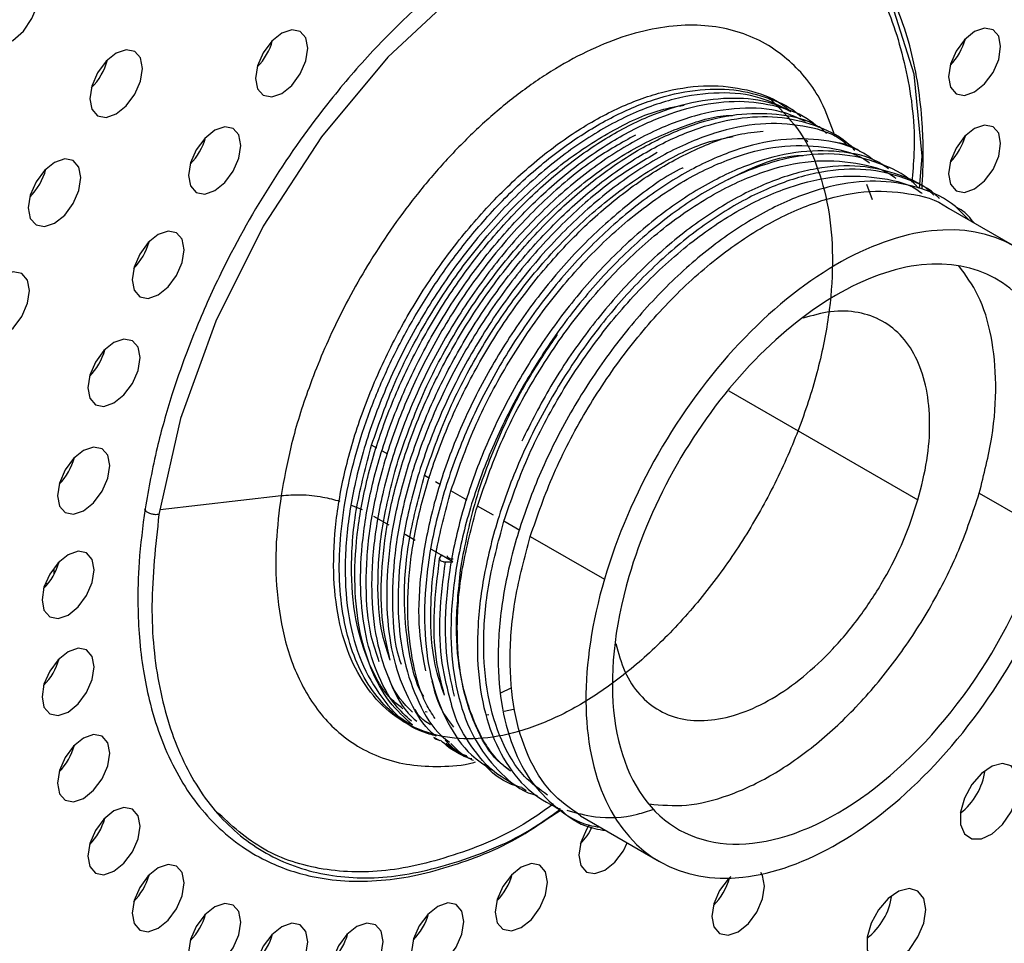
# Paper-space layout '_Isométrica' of a CAD drawing. Header units: inches. Extents: x -1.9 to 6.5, y -6.7 to 4.2.
# Tile 4 of 8: x 1.3 to 3.3, y -2.5 to -0.5. Entities that reach past the tile are written whole.
import ezdxf

# ---------------------------------------------------------------- set-up
doc = ezdxf.new("R2010")
doc.units = ezdxf.units.IN
doc.header["$MEASUREMENT"] = 0

psp = doc.layouts.new('_Isométrica')

# ---------------------------------------------------------------- linework, layer by layer
at = {"color": 7, "linetype": 'Continuous', "lineweight": 25}
for p, q in [((2.9311, -0.7885), (2.9272, -0.7854)), ((3.0674, -0.9107), (3.0559, -0.8783)), ((3.367, -1.0092), (3.2284, -0.9292)), ((2.7648, -1.3129), (3.1634, -1.543)), ((2.0236, -1.4337), (2.0127, -1.4274)), ((2.0466, -1.4469), (2.0357, -1.4406)), ((2.1349, -1.4979), (2.1241, -1.4916)), ((2.1579, -1.5112), (2.147, -1.5049)), ((1.5672, -1.5634), (1.822, -1.5338)), ((2.2136, -1.5433), (2.1798, -1.5238)), ((3.2924, -1.529), (3.4316, -1.6093)), ((1.9698, -1.5541), (1.993, -1.5635)), ((2.2693, -1.5755), (2.2354, -1.5559)), ((2.0168, -1.577), (2.0488, -1.5954)), ((2.325, -1.6076), (2.2911, -1.5881)), ((2.083, -1.6152), (2.1044, -1.6276)), ((2.3468, -1.6202), (2.5029, -1.7103)), ((2.1601, -1.6597), (2.1388, -1.6474)), ((2.156, -1.6665), (2.1602, -1.6594)), ((2.1838, -1.6736), (2.1602, -1.6594)), ((2.1681, -1.6737), (2.1838, -1.6736)), ((1.3437, -1.6873), (1.3437, -1.6993)), ((1.326, -1.7175), (1.3305, -1.7201)), ((2.3057, -1.9397), (2.2839, -1.9501)), ((2.1255, -1.989), (2.1297, -1.9896)), ((2.3115, -1.9842), (2.2917, -1.9886)), ((2.2597, -1.9956), (2.2552, -1.9966)), ((2.1569, -2.0508), (2.1437, -2.0438)), ((2.1683, -2.0566), (2.1727, -2.0584)), ((2.3291, -2.149), (2.3384, -2.1552)), ((2.3804, -2.2165), (2.4117, -2.196)), ((2.4526, -2.2088), (2.619, -2.3049))]:
    psp.add_line(p, q, dxfattribs=at)
at = {"color": 7, "linetype": 'Continuous', "lineweight": 25, "flags": 128}
for points in [[(3.1667, -0.8868), (3.1719, -0.8192), (3.1555, -0.6461), (3.1086, -0.4978), (3.0329, -0.38), (2.9314, -0.2973), (2.808, -0.2528), (2.6674, -0.2482), (2.5151, -0.2838), (2.3568, -0.3581), (2.1987, -0.4684), (2.0468, -0.6102), (1.907, -0.7783), (1.7846, -0.9661), (1.6844, -1.1665), (1.6102, -1.3717), (1.5648, -1.5738), (1.5648, -1.5738)], [(1.3137, -0.4713), (1.3095, -0.4478), (1.2974, -0.4324), (1.2792, -0.427), (1.2573, -0.4325), (1.2345, -0.448), (1.2141, -0.4716), (1.1987, -0.4999), (1.1905, -0.5293), (1.1905, -0.5556), (1.1987, -0.5755), (1.2141, -0.5861), (1.2345, -0.586), (1.2573, -0.5753), (1.2792, -0.5554), (1.2974, -0.529), (1.3095, -0.4997), (1.3137, -0.4713)], [(1.8784, -0.5916), (1.8742, -0.5697), (1.8623, -0.556), (1.8445, -0.5525), (1.8234, -0.5598), (1.8024, -0.5768), (1.7845, -0.6009), (1.7726, -0.6284), (1.7684, -0.6551), (1.7726, -0.677), (1.7845, -0.6907), (1.8024, -0.6942), (1.8234, -0.6869), (1.8445, -0.6699), (1.8623, -0.6458), (1.8742, -0.6183), (1.8784, -0.5916)], [(3.3375, -0.5882), (3.3333, -0.5664), (3.3214, -0.5526), (3.3035, -0.5492), (3.2825, -0.5565), (3.2614, -0.5735), (3.2436, -0.5975), (3.2317, -0.625), (3.2275, -0.6518), (3.2317, -0.6737), (3.2436, -0.6874), (3.2614, -0.6908), (3.2825, -0.6835), (3.3035, -0.6665), (3.3214, -0.6425), (3.3333, -0.615), (3.3375, -0.5882)], [(1.5302, -0.634), (1.5259, -0.6119), (1.5139, -0.5981), (1.4959, -0.5946), (1.4747, -0.6019), (1.4535, -0.6191), (1.4355, -0.6433), (1.4235, -0.6711), (1.4192, -0.698), (1.4235, -0.7201), (1.4355, -0.7339), (1.4535, -0.7374), (1.4747, -0.73), (1.4959, -0.7129), (1.5139, -0.6886), (1.5259, -0.6609), (1.5302, -0.634)], [(1.7373, -0.7962), (1.7331, -0.7743), (1.7212, -0.7605), (1.7033, -0.7571), (1.6823, -0.7644), (1.6612, -0.7814), (1.6434, -0.8055), (1.6314, -0.833), (1.6272, -0.8597), (1.6314, -0.8816), (1.6434, -0.8953), (1.6612, -0.8988), (1.6823, -0.8914), (1.7033, -0.8745), (1.7212, -0.8504), (1.7331, -0.8229), (1.7373, -0.7962)], [(3.3375, -0.7925), (3.3333, -0.7706), (3.3214, -0.7569), (3.3035, -0.7534), (3.2825, -0.7607), (3.2614, -0.7777), (3.2436, -0.8018), (3.2317, -0.8293), (3.2275, -0.856), (3.2317, -0.8779), (3.2436, -0.8916), (3.2614, -0.8951), (3.2825, -0.8878), (3.3035, -0.8708), (3.3214, -0.8467), (3.3333, -0.8192), (3.3375, -0.7925)], [(1.4006, -0.864), (1.3964, -0.8419), (1.3844, -0.828), (1.3664, -0.8246), (1.3451, -0.8319), (1.3239, -0.8491), (1.3059, -0.8733), (1.2939, -0.9011), (1.2897, -0.928), (1.2939, -0.9501), (1.3059, -0.9639), (1.3239, -0.9674), (1.3451, -0.96), (1.3664, -0.9429), (1.3844, -0.9186), (1.3964, -0.8909), (1.4006, -0.864)], [(1.6181, -1.0159), (1.6139, -0.994), (1.602, -0.9803), (1.5841, -0.9768), (1.5631, -0.9841), (1.542, -1.0011), (1.5242, -1.0252), (1.5123, -1.0527), (1.5081, -1.0794), (1.5123, -1.1013), (1.5242, -1.115), (1.542, -1.1185), (1.5631, -1.1112), (1.5841, -1.0942), (1.602, -1.0701), (1.6139, -1.0426), (1.6181, -1.0159)], [(1.292, -1.102), (1.2878, -1.0799), (1.2757, -1.0661), (1.2577, -1.0626), (1.2365, -1.07), (1.2153, -1.0871), (1.1973, -1.1114), (1.1853, -1.1391), (1.181, -1.166), (1.1853, -1.1881), (1.1973, -1.2019), (1.2153, -1.2054), (1.2365, -1.1981), (1.2577, -1.1809), (1.2757, -1.1567), (1.2878, -1.1289), (1.292, -1.102)], [(1.525, -1.2433), (1.5208, -1.2214), (1.5089, -1.2077), (1.491, -1.2043), (1.47, -1.2116), (1.4489, -1.2286), (1.4311, -1.2526), (1.4192, -1.2801), (1.415, -1.3068), (1.4192, -1.3287), (1.4311, -1.3425), (1.4489, -1.3459), (1.47, -1.3386), (1.491, -1.3216), (1.5089, -1.2976), (1.5208, -1.2701), (1.525, -1.2433)], [(1.4611, -1.4707), (1.4569, -1.4488), (1.445, -1.4351), (1.4271, -1.4316), (1.4061, -1.4389), (1.385, -1.4559), (1.3672, -1.48), (1.3553, -1.5075), (1.3511, -1.5342), (1.3553, -1.5561), (1.3672, -1.5698), (1.385, -1.5733), (1.4061, -1.566), (1.4271, -1.549), (1.445, -1.5249), (1.4569, -1.4974), (1.4611, -1.4707)], [(1.4286, -1.6902), (1.4244, -1.6683), (1.4125, -1.6546), (1.3946, -1.6512), (1.3736, -1.6585), (1.3525, -1.6755), (1.3347, -1.6995), (1.3227, -1.727), (1.3186, -1.7538), (1.3227, -1.7756), (1.3347, -1.7894), (1.3525, -1.7928), (1.3736, -1.7855), (1.3946, -1.7685), (1.4125, -1.7445), (1.4244, -1.717), (1.4286, -1.6902)], [(1.4286, -1.8945), (1.4244, -1.8726), (1.4125, -1.8589), (1.3946, -1.8554), (1.3736, -1.8627), (1.3525, -1.8797), (1.3347, -1.9038), (1.3227, -1.9313), (1.3186, -1.958), (1.3227, -1.9799), (1.3347, -1.9936), (1.3525, -1.9971), (1.3736, -1.9898), (1.3946, -1.9728), (1.4125, -1.9487), (1.4244, -1.9212), (1.4286, -1.8945)], [(1.4611, -2.0765), (1.4569, -2.0546), (1.445, -2.0409), (1.4271, -2.0374), (1.4061, -2.0448), (1.385, -2.0617), (1.3672, -2.0858), (1.3553, -2.1133), (1.3511, -2.14), (1.3553, -2.1619), (1.3672, -2.1757), (1.385, -2.1791), (1.4061, -2.1718), (1.4271, -2.1548), (1.445, -2.1307), (1.4569, -2.1033), (1.4611, -2.0765)], [(3.3761, -2.1425), (3.3719, -2.119), (3.3599, -2.1035), (3.3416, -2.0982), (3.3197, -2.1036), (3.2969, -2.1192), (3.2765, -2.1427), (3.2611, -2.1711), (3.2529, -2.2005), (3.2529, -2.2268), (3.2611, -2.2466), (3.2765, -2.2572), (3.2969, -2.2572), (3.3197, -2.2465), (3.3416, -2.2266), (3.3599, -2.2002), (3.3719, -2.1709), (3.3761, -2.1425)], [(1.525, -2.2301), (1.5208, -2.2082), (1.5089, -2.1945), (1.491, -2.191), (1.47, -2.1983), (1.4489, -2.2153), (1.4311, -2.2394), (1.4192, -2.2669), (1.415, -2.2936), (1.4192, -2.3155), (1.4311, -2.3292), (1.4489, -2.3327), (1.47, -2.3254), (1.491, -2.3084), (1.5089, -2.2843), (1.5208, -2.2568), (1.525, -2.2301)], [(2.4711, -2.2278), (2.4653, -2.237), (2.4533, -2.2645), (2.4492, -2.2913), (2.4533, -2.3131), (2.4653, -2.3269), (2.4831, -2.3303), (2.5042, -2.323), (2.5252, -2.306), (2.5431, -2.282), (2.5511, -2.2656)], [(1.6181, -2.35), (1.6139, -2.3281), (1.602, -2.3144), (1.5841, -2.3109), (1.5631, -2.3183), (1.542, -2.3352), (1.5242, -2.3593), (1.5123, -2.3868), (1.5081, -2.4135), (1.5123, -2.4354), (1.5242, -2.4491), (1.542, -2.4526), (1.5631, -2.4453), (1.5841, -2.4283), (1.602, -2.4042), (1.6139, -2.3767), (1.6181, -2.35)], [(2.383, -2.3483), (2.3788, -2.3264), (2.3669, -2.3127), (2.3491, -2.3092), (2.328, -2.3165), (2.307, -2.3335), (2.2891, -2.3576), (2.2772, -2.3851), (2.273, -2.4118), (2.2772, -2.4337), (2.2891, -2.4474), (2.307, -2.4509), (2.328, -2.4435), (2.3491, -2.4266), (2.3669, -2.4025), (2.3788, -2.375), (2.383, -2.3483)], [(2.7693, -2.3361), (2.7636, -2.3417), (2.7456, -2.366), (2.7336, -2.3937), (2.7294, -2.4206), (2.7336, -2.4427), (2.7456, -2.4566), (2.7636, -2.4601), (2.7848, -2.4527), (2.8061, -2.4355), (2.8241, -2.4113), (2.8361, -2.3836), (2.8403, -2.3566), (2.8403, -2.3566)], [(2.8403, -2.3566), (2.8361, -2.3345), (2.8321, -2.3279)], [(3.1797, -2.406), (3.1755, -2.3825), (3.1634, -2.367), (3.1452, -2.3616), (3.1233, -2.3671), (3.1005, -2.3826), (3.0801, -2.4062), (3.0647, -2.4345), (3.0565, -2.4639), (3.0565, -2.4903), (3.0647, -2.5101), (3.0801, -2.5207), (3.1005, -2.5206), (3.1233, -2.5099), (3.1452, -2.4901), (3.1634, -2.4636), (3.1755, -2.4343), (3.1797, -2.406)], [(1.7373, -2.4322), (1.7331, -2.4103), (1.7212, -2.3966), (1.7033, -2.3931), (1.6823, -2.4004), (1.6612, -2.4174), (1.6434, -2.4415), (1.6314, -2.469), (1.6272, -2.4957), (1.6314, -2.5176), (1.6434, -2.5313), (1.6612, -2.5348), (1.6823, -2.5275), (1.7033, -2.5105), (1.7212, -2.4864), (1.7331, -2.4589), (1.7373, -2.4322)], [(2.2069, -2.4311), (2.2027, -2.4092), (2.1908, -2.3955), (2.1729, -2.392), (2.1519, -2.3993), (2.1308, -2.4163), (2.113, -2.4404), (2.1011, -2.4679), (2.0969, -2.4946), (2.1011, -2.5165), (2.113, -2.5302), (2.1308, -2.5337), (2.1519, -2.5264), (2.1729, -2.5094), (2.1908, -2.4853), (2.2027, -2.4578), (2.2069, -2.4311)], [(1.8784, -2.4738), (1.8742, -2.4519), (1.8623, -2.4382), (1.8445, -2.4347), (1.8234, -2.442), (1.8024, -2.459), (1.7845, -2.4831), (1.7726, -2.5106), (1.7684, -2.5373), (1.7726, -2.5592), (1.7845, -2.5729), (1.8024, -2.5764), (1.8234, -2.5691), (1.8445, -2.5521), (1.8623, -2.528), (1.8742, -2.5005), (1.8784, -2.4738)], [(2.0368, -2.4734), (2.0326, -2.4515), (2.0207, -2.4378), (2.0028, -2.4343), (1.9818, -2.4417), (1.9607, -2.4586), (1.9429, -2.4827), (1.9309, -2.5102), (1.9268, -2.5369), (1.9309, -2.5588), (1.9429, -2.5725), (1.9607, -2.576), (1.9818, -2.5687), (2.0028, -2.5517), (2.0207, -2.5276), (2.0326, -2.5001), (2.0368, -2.4734)]]:
    psp.add_lwpolyline(points, dxfattribs=at)
at = {"color": 7, "linetype": 'Continuous', "lineweight": 25}
for centre, radius, start, end in [((1.6804, -0.5408), 0.1284, 315.3702, 344.6352), ((3.1395, -0.5375), 0.1284, 315.3702, 344.6352), ((1.3314, -0.5833), 0.1292, 314.7557, 345.2497), ((1.5393, -0.7454), 0.1284, 315.3702, 344.6352), ((3.1395, -0.7417), 0.1284, 315.3702, 344.6352), ((1.2018, -0.8133), 0.1292, 314.7557, 345.2497), ((1.4202, -0.9652), 0.1284, 315.1095, 344.6416), ((1.327, -1.1926), 0.1284, 315.3702, 344.6352), ((1.2631, -1.4199), 0.1284, 315.3702, 344.6352), ((1.2306, -1.6395), 0.1284, 315.3702, 344.6352), ((1.2306, -1.8437), 0.1284, 315.3702, 344.6352), ((1.2631, -2.0257), 0.1284, 315.3702, 344.6352), ((3.166, -2.093), 0.1401, 308.1482, 351.8572), ((1.327, -2.1793), 0.1284, 315.3702, 344.6352), ((2.3609, -2.177), 0.1286, 315.4562, 334.6512), ((1.4201, -2.2992), 0.1284, 315.3702, 344.6352), ((2.185, -2.2975), 0.1284, 315.3702, 344.6352), ((2.6415, -2.3059), 0.1292, 314.7557, 345.2497), ((2.9696, -2.3564), 0.1401, 308.1482, 351.8572), ((1.5393, -2.3814), 0.1284, 315.3702, 344.6352), ((2.0089, -2.3803), 0.1284, 315.3702, 344.6352), ((1.6804, -2.423), 0.1284, 315.3702, 344.6352), ((1.8388, -2.4226), 0.1284, 315.3702, 344.6352)]:
    psp.add_arc(centre, radius, start, end, dxfattribs=at)
for points, knots in [([(3.172, -0.8886), (3.1732, -0.8622), (3.1754, -0.8149), (3.1714, -0.7145), (3.1566, -0.6166), (3.1262, -0.5206), (3.0944, -0.4508), (3.0528, -0.386), (3.0072, -0.3359), (2.9653, -0.3019), (2.9307, -0.2793), (2.8948, -0.2605), (2.8517, -0.2434), (2.7961, -0.2287), (2.7285, -0.2209), (2.6516, -0.2236), (2.5776, -0.2364), (2.5114, -0.2553), (2.4473, -0.2793), (2.3755, -0.3127), (2.2947, -0.3595), (2.2045, -0.4224), (2.1109, -0.5003), (2.0148, -0.5954), (1.9096, -0.7173), (1.8001, -0.8708), (1.719, -1.015), (1.67, -1.1185), (1.6442, -1.1784), (1.6177, -1.2458), (1.5884, -1.3309), (1.5573, -1.44), (1.5431, -1.519), (1.5355, -1.5616)], [0, 0, 0, 0, 0.026953, 0.048228, 0.107546, 0.13886, 0.171506, 0.206274, 0.242231, 0.265657, 0.283095, 0.301684, 0.323908, 0.349465, 0.382855, 0.417263, 0.45022, 0.476207, 0.498832, 0.528314, 0.562816, 0.59601, 0.637638, 0.678541, 0.719273, 0.78019, 0.840865, 0.860399, 0.879039, 0.897503, 0.923896, 0.95891, 1, 1, 1, 1]), ([(2.7993, -0.2521), (2.8394, -0.2635), (2.9219, -0.2871), (3.0205, -0.371), (3.097, -0.4881), (3.1422, -0.6377), (3.16, -0.7692), (3.1521, -0.8536), (3.1502, -0.8739)], [0, 0, 0, 0, 0.179653, 0.369687, 0.559722, 0.749757, 0.939792, 1, 1, 1, 1]), ([(2.9886, -0.7774), (2.9798, -0.7522), (2.9576, -0.6884), (2.9064, -0.6275), (2.8487, -0.584), (2.7968, -0.5594), (2.7382, -0.5448), (2.6736, -0.5412), (2.604, -0.5495), (2.5309, -0.5698), (2.4561, -0.6018), (2.3812, -0.6446), (2.308, -0.697), (2.238, -0.7572), (2.1723, -0.8233), (2.0937, -0.9148), (2.0099, -1.0339), (1.9321, -1.1772), (1.8775, -1.3098), (1.8411, -1.4282), (1.8281, -1.5001), (1.822, -1.5338)], [0, 0, 0, 0, 0.0520349, 0.1315606, 0.1739932, 0.2179581, 0.2632308, 0.3095365, 0.3565574, 0.4039442, 0.451331, 0.4983519, 0.5446576, 0.5899303, 0.6338952, 0.6763278, 0.7558535, 0.827877, 0.8922967, 0.9494676, 1, 1, 1, 1]), ([(2.8516, -0.6992), (2.848, -0.6951), (2.8409, -0.687), (2.9159, -0.7613), (2.9505, -0.8341), (2.9769, -0.9264), (2.9857, -1.0298), (2.979, -1.1422), (2.9565, -1.2605), (2.919, -1.3817), (2.8676, -1.5013), (2.804, -1.6161), (2.7301, -1.7233), (2.6477, -1.8194), (2.56, -1.9012), (2.4692, -1.9668), (2.3778, -2.0144), (2.2889, -2.0423), (2.2053, -2.0497), (2.1291, -2.0366), (2.0626, -2.0033), (2.0082, -1.9508), (1.9672, -1.8809), (1.9409, -1.7954), (1.9303, -1.6966), (1.9356, -1.5882), (1.9566, -1.473), (1.993, -1.354), (2.0437, -1.2354), (2.1069, -1.1206), (2.1811, -1.0127), (2.2645, -0.9148), (2.354, -0.8304), (2.4472, -0.7617), (2.5417, -0.7106), (2.6347, -0.6788), (2.7233, -0.667), (2.8041, -0.677), (2.8624, -0.6967), (2.8889, -0.7193), (2.8955, -0.7249)], [0, 0, 0, 0, 0.028804, 0.055451, 0.081988, 0.10889, 0.135768, 0.162266, 0.188965, 0.215904, 0.242682, 0.269144, 0.29597, 0.322899, 0.349532, 0.376081, 0.402987, 0.429859, 0.456349, 0.483061, 0.51, 0.536768, 0.563233, 0.590067, 0.616993, 0.643612, 0.670174, 0.697085, 0.72395, 0.750433, 0.777157, 0.804097, 0.830854, 0.857323, 0.884165, 0.911087, 0.937692, 0.964268, 0.991183, 1, 1, 1, 1]), ([(2.1496, -2.0405), (2.1391, -2.0377), (2.1089, -2.0296), (2.0662, -2.0019), (2.0225, -1.9591), (1.988, -1.904), (1.9628, -1.8387), (1.9477, -1.7641), (1.9429, -1.6817), (1.9486, -1.5932), (1.9647, -1.5002), (1.9908, -1.4046), (2.0265, -1.3083), (2.0712, -1.213), (2.124, -1.1207), (2.1842, -1.0327), (2.2549, -0.9458), (2.3357, -0.8639), (2.4251, -0.7918), (2.5163, -0.7357), (2.607, -0.6971), (2.6947, -0.6772), (2.7773, -0.676), (2.851, -0.6958), (2.8979, -0.7167), (2.9162, -0.7354), (2.9167, -0.7359)], [0, 0, 0, 0, 0.022042, 0.063485, 0.104929, 0.146372, 0.187814, 0.229257, 0.2707, 0.312144, 0.353586, 0.395028, 0.436471, 0.477915, 0.519358, 0.5608, 0.603067, 0.652665, 0.70214, 0.751613, 0.801074, 0.850468, 0.899861, 0.949253, 0.998647, 1, 1, 1, 1]), ([(2.8955, -0.7249), (2.8747, -0.7142), (2.8294, -0.6907), (2.7458, -0.6823), (2.651, -0.6948), (2.5515, -0.7311), (2.4507, -0.789), (2.3514, -0.8669), (2.2576, -0.9619), (2.1723, -1.0708), (2.0979, -1.19), (2.0371, -1.3155), (1.9921, -1.4427), (1.9641, -1.5675), (1.954, -1.686), (1.9623, -1.7933), (1.9882, -1.8869), (2.0324, -1.9607), (2.0707, -2.0043), (2.097, -2.0161), (2.0991, -2.0171)], [0, 0, 0, 0, 0.049992, 0.109105, 0.168555, 0.227334, 0.28602, 0.345454, 0.404631, 0.463065, 0.522309, 0.581714, 0.640308, 0.699191, 0.758653, 0.817683, 0.876173, 0.935517, 0.994848, 1, 1, 1, 1]), ([(2.0991, -2.0171), (2.082, -2.0017), (2.0466, -1.9697), (2.009, -1.899), (1.9839, -1.8126), (1.9748, -1.7127), (1.9816, -1.6035), (2.0041, -1.4878), (2.0418, -1.3689), (2.0938, -1.2503), (2.1581, -1.136), (2.2332, -1.029), (2.3172, -0.9322), (2.4073, -0.8492), (2.5006, -0.782), (2.595, -0.7327), (2.6879, -0.7025), (2.7755, -0.6936), (2.8458, -0.7006), (2.8822, -0.7184), (2.8955, -0.725)], [0, 0, 0, 0, 0.052457, 0.109091, 0.166345, 0.223989, 0.281169, 0.337837, 0.39532, 0.452901, 0.509736, 0.566694, 0.624307, 0.681724, 0.738352, 0.795628, 0.853271, 0.910426, 0.967108, 1, 1, 1, 1]), ([(2.0965, -2.0092), (2.0848, -1.9983), (2.0548, -1.9707), (2.0213, -1.906), (1.996, -1.8198), (1.9869, -1.7199), (1.9936, -1.6107), (2.016, -1.495), (2.0537, -1.3761), (2.1057, -1.2575), (2.17, -1.1432), (2.2451, -1.0362), (2.3291, -0.9394), (2.4191, -0.8563), (2.5125, -0.7891), (2.6069, -0.7397), (2.6997, -0.7097), (2.7878, -0.6997), (2.8677, -0.7118), (2.9223, -0.7309), (2.9458, -0.7516), (2.9496, -0.7549)], [0, 0, 0, 0, 0.0358879, 0.091421, 0.1475608, 0.2040836, 0.2601521, 0.3157175, 0.3720823, 0.4285433, 0.484273, 0.5401227, 0.5966153, 0.6529159, 0.7084418, 0.764604, 0.8211255, 0.8771689, 0.9327486, 0.9891278, 1, 1, 1, 1]), ([(2.9264, -0.7458), (2.9101, -0.7383), (2.8685, -0.7193), (2.7891, -0.715), (2.6937, -0.7304), (2.5938, -0.7698), (2.493, -0.8304), (2.3942, -0.9108), (2.3014, -1.0079), (2.2174, -1.1183), (2.1446, -1.2386), (2.0858, -1.3646), (2.0431, -1.4917), (2.0173, -1.616), (2.0098, -1.7331), (2.0202, -1.8392), (2.0497, -1.9286), (2.0799, -1.986), (2.1043, -2.0062), (2.1081, -2.0093)], [0, 0, 0, 0, 0.041098, 0.104426, 0.16797, 0.230672, 0.293598, 0.357184, 0.420352, 0.482883, 0.546326, 0.609797, 0.672357, 0.735473, 0.799064, 0.862052, 0.924701, 0.988227, 1, 1, 1, 1]), ([(2.0127, -1.4274), (2.0281, -1.3831), (2.0589, -1.2941), (2.1275, -1.1633), (2.2091, -1.041), (2.3025, -0.9316), (2.404, -0.8389), (2.5093, -0.7684), (2.6, -0.7243), (2.6521, -0.7147), (2.6709, -0.7113)], [0, 0, 0, 0, 0.131748, 0.265031, 0.397279, 0.528579, 0.661758, 0.794417, 0.925491, 1, 1, 1, 1]), ([(2.052, -1.8807), (2.0459, -1.855), (2.0327, -1.7991), (2.0317, -1.6988), (2.0449, -1.5867), (2.0741, -1.4692), (2.1181, -1.3498), (2.1756, -1.2327), (2.2447, -1.1212), (2.3239, -1.0182), (2.4109, -0.9269), (2.5027, -0.8505), (2.5968, -0.7907), (2.6908, -0.7495), (2.7821, -0.7278), (2.8664, -0.7284), (2.9242, -0.7387), (2.9499, -0.7546), (2.9537, -0.757)], [0, 0, 0, 0, 0.0572717, 0.1242015, 0.1902117, 0.2565562, 0.3235798, 0.3902904, 0.4561352, 0.5228224, 0.5898509, 0.6562283, 0.7222131, 0.789129, 0.856045, 0.9220297, 0.9884071, 1, 1, 1, 1]), ([(2.148, -2.0406), (2.1477, -2.0404), (2.1274, -2.0259), (2.0984, -1.98), (2.0638, -1.9035), (2.0459, -1.8104), (2.0435, -1.7063), (2.057, -1.5939), (2.086, -1.4765), (2.1301, -1.357), (2.1875, -1.2399), (2.2566, -1.1284), (2.3358, -1.0254), (2.4228, -0.934), (2.5146, -0.8576), (2.6086, -0.7978), (2.7028, -0.7564), (2.7938, -0.7352), (2.8791, -0.734), (2.9552, -0.7548), (3.0062, -0.7799), (3.0271, -0.8032), (3.0301, -0.8065)], [0, 0, 0, 0, 0.000845, 0.055749, 0.110281, 0.165591, 0.220925, 0.275498, 0.330348, 0.385759, 0.440911, 0.495347, 0.55048, 0.605895, 0.660772, 0.715324, 0.770646, 0.825968, 0.88052, 0.935397, 0.990812, 1, 1, 1, 1]), ([(2.0684, -1.4595), (2.0838, -1.4153), (2.1146, -1.3263), (2.1832, -1.1955), (2.2648, -1.0732), (2.3582, -0.9636), (2.4596, -0.8714), (2.5654, -0.7992), (2.6701, -0.7537), (2.7405, -0.7321), (2.7723, -0.7335), (2.7728, -0.7335)], [0, 0, 0, 0, 0.1242325, 0.2499116, 0.3746154, 0.4984247, 0.6240069, 0.7490981, 0.8726944, 0.9980824, 1, 1, 1, 1]), ([(3.0123, -0.7932), (3.0079, -0.7896), (2.9818, -0.7691), (2.9212, -0.7529), (2.8328, -0.747), (2.7361, -0.7667), (2.636, -0.8087), (2.5353, -0.8721), (2.4371, -0.955), (2.3453, -1.054), (2.2626, -1.166), (2.1916, -1.2874), (2.1348, -1.4137), (2.0943, -1.5407), (2.0709, -1.6642), (2.0658, -1.78), (2.0787, -1.8843), (2.1104, -1.9717), (2.1438, -2.0288), (2.1708, -2.049), (2.1765, -2.0533)], [0, 0, 0, 0, 0.012442, 0.072569, 0.133566, 0.194632, 0.254827, 0.315492, 0.376656, 0.43728, 0.497504, 0.558588, 0.61956, 0.679675, 0.7405, 0.801645, 0.862072, 0.922467, 0.983606, 1, 1, 1, 1]), ([(2.1462, -2.0036), (2.1397, -1.9935), (2.1187, -1.9612), (2.0984, -1.8895), (2.0863, -1.7921), (2.0911, -1.6838), (2.1112, -1.5689), (2.1468, -1.4502), (2.1969, -1.3313), (2.2596, -1.2162), (2.3332, -1.108), (2.4161, -1.0096), (2.5055, -0.9244), (2.5986, -0.8547), (2.6928, -0.8034), (2.7738, -0.7727), (2.8202, -0.7678), (2.8373, -0.766)], [0, 0, 0, 0, 0.032183, 0.103299, 0.175052, 0.24638, 0.316865, 0.388318, 0.460045, 0.530985, 0.601702, 0.673368, 0.744944, 0.815504, 0.886653, 0.958408, 1, 1, 1, 1]), ([(2.971, -0.7712), (2.9654, -0.7652), (2.9591, -0.7585), (2.9506, -0.7553), (2.9496, -0.7549)], [0, 0, 0, 0, 0.879128, 1, 1, 1, 1]), ([(2.5683, -0.7744), (2.5394, -0.7905), (2.4767, -0.8257), (2.3823, -0.904), (2.2895, -1.0006), (2.2055, -1.1111), (2.1327, -1.2314), (2.0739, -1.3574), (2.0311, -1.4845), (2.0052, -1.6088), (1.9981, -1.7255), (2.0055, -1.8191), (2.022, -1.8658), (2.0282, -1.8833)], [0, 0, 0, 0, 0.082308, 0.178596, 0.27425, 0.368939, 0.465009, 0.561122, 0.655854, 0.751429, 0.847724, 0.943104, 1, 1, 1, 1]), ([(3.0745, -0.8307), (3.0648, -0.8234), (3.0331, -0.7996), (2.9658, -0.7827), (2.8759, -0.7805), (2.7785, -0.8032), (2.6783, -0.8481), (2.5776, -0.9142), (2.4801, -0.9994), (2.3894, -1.1004), (2.3081, -1.2139), (2.2388, -1.3362), (2.1842, -1.4629), (2.1459, -1.5896), (2.1249, -1.7124), (2.1222, -1.8268), (2.1376, -1.9291), (2.1711, -2.0149), (2.2139, -2.0777), (2.2511, -2.1017), (2.2661, -2.1113)], [0, 0, 0, 0, 0.02555, 0.083499, 0.142286, 0.201006, 0.258888, 0.31741, 0.37628, 0.434498, 0.492595, 0.551442, 0.610049, 0.667909, 0.726563, 0.785391, 0.843422, 0.901714, 0.960592, 1, 1, 1, 1]), ([(2.1241, -1.4916), (2.1394, -1.4474), (2.1703, -1.3584), (2.2388, -1.2276), (2.3205, -1.1053), (2.4139, -0.9959), (2.5154, -0.9032), (2.6207, -0.8328), (2.7086, -0.7897), (2.7579, -0.7804), (2.7741, -0.7774)], [0, 0, 0, 0, 0.1331796, 0.26791, 0.4015949, 0.5343208, 0.6689473, 0.8030475, 0.9355451, 1, 1, 1, 1]), ([(3.1015, -0.8453), (3.094, -0.8402), (3.0638, -0.8198), (2.998, -0.8066), (2.9071, -0.8072), (2.8091, -0.833), (2.7086, -0.8808), (2.6082, -0.9496), (2.5114, -1.037), (2.4217, -1.1399), (2.3419, -1.2546), (2.2743, -1.3779), (2.2218, -1.5048), (2.1856, -1.6313), (2.1673, -1.7529), (2.1659, -1.8643), (2.1796, -1.9265), (2.1862, -1.9562)], [0, 0, 0, 0, 0.023043, 0.092758, 0.163409, 0.233819, 0.303297, 0.373696, 0.444352, 0.514082, 0.584027, 0.654723, 0.72497, 0.794488, 0.865017, 0.935595, 1, 1, 1, 1]), ([(2.1798, -1.5238), (2.1951, -1.4796), (2.226, -1.3906), (2.2945, -1.2598), (2.3762, -1.1374), (2.4695, -1.0279), (2.571, -0.9356), (2.6766, -0.864), (2.782, -0.8161), (2.8843, -0.7928), (2.9771, -0.7989), (3.0368, -0.8135), (3.0601, -0.8325), (3.061, -0.8332)], [0, 0, 0, 0, 0.099217, 0.199589, 0.299182, 0.39806, 0.498355, 0.598257, 0.696966, 0.797105, 0.897241, 0.995948, 1, 1, 1, 1]), ([(3.0412, -0.8091), (3.0385, -0.8071), (3.0232, -0.7959), (3.0038, -0.7924), (2.988, -0.7896)], [0, 0, 0, 0, 0.182046, 1, 1, 1, 1]), ([(2.6141, -0.8115), (2.584, -0.8292), (2.5201, -0.8667), (2.4252, -0.9481), (2.3334, -1.0468), (2.2507, -1.1588), (2.1796, -1.2801), (2.1229, -1.4065), (2.0824, -1.5334), (2.0587, -1.6573), (2.0547, -1.772), (2.0608, -1.8503), (2.073, -1.8841), (2.0747, -1.8888)], [0, 0, 0, 0, 0.089176, 0.18928, 0.2885, 0.387065, 0.487037, 0.586827, 0.685213, 0.784762, 0.884835, 0.983733, 1, 1, 1, 1]), ([(3.1641, -0.8863), (3.1627, -0.8847), (3.1431, -0.8612), (3.0915, -0.8354), (3.0107, -0.8121), (2.9187, -0.8146), (2.821, -0.84), (2.7204, -0.8879), (2.6201, -0.9567), (2.5232, -1.0442), (2.4336, -1.147), (2.3538, -1.2619), (2.2863, -1.3851), (2.2337, -1.512), (2.1977, -1.6384), (2.1791, -1.7604), (2.1788, -1.8734), (2.1968, -1.9735), (2.2319, -2.0581), (2.2845, -2.1216), (2.329, -2.1574), (2.3583, -2.1649), (2.3614, -2.1657)], [0, 0, 0, 0, 0.003938, 0.058747, 0.11336, 0.168708, 0.223867, 0.278296, 0.333446, 0.388798, 0.443424, 0.498219, 0.553602, 0.608633, 0.663093, 0.718345, 0.773636, 0.828132, 0.883095, 0.938485, 0.99336, 1, 1, 1, 1]), ([(2.2354, -1.5559), (2.2508, -1.5117), (2.2816, -1.4227), (2.3502, -1.2919), (2.4318, -1.1696), (2.5252, -1.0601), (2.6267, -0.9677), (2.7323, -0.8962), (2.8377, -0.8483), (2.94, -0.825), (3.0327, -0.831), (3.0924, -0.8457), (3.1158, -0.8646), (3.1167, -0.8653)], [0, 0, 0, 0, 0.0992166, 0.1995886, 0.2991816, 0.3980603, 0.4983548, 0.5982573, 0.6969658, 0.7971052, 0.8972412, 0.9959482, 1, 1, 1, 1]), ([(2.9216, -0.8184), (2.9209, -0.8183), (2.8897, -0.8172), (2.8353, -0.8325), (2.7816, -0.8591), (2.7624, -0.8686)], [0, 0, 0, 0, 0.014139, 0.646254, 1, 1, 1, 1]), ([(2.669, -0.8434), (2.6682, -0.8437), (2.6341, -0.8589), (2.5657, -0.9087), (2.4683, -0.9919), (2.3775, -1.0934), (2.2962, -1.2066), (2.2269, -1.329), (2.1722, -1.4556), (2.1338, -1.5825), (2.1132, -1.7049), (2.1092, -1.8145), (2.1208, -1.8754), (2.126, -1.903)], [0, 0, 0, 0, 0.002285, 0.103781, 0.205878, 0.306846, 0.407603, 0.509662, 0.611304, 0.711651, 0.813374, 0.915399, 1, 1, 1, 1]), ([(3.209, -0.9086), (3.2084, -0.9079), (3.1887, -0.8864), (3.1368, -0.8635), (3.0547, -0.8431), (2.9616, -0.8488), (2.8634, -0.8772), (2.7627, -0.9281), (2.6625, -0.9995), (2.5665, -1.0892), (2.478, -1.1939), (2.3997, -1.31), (2.334, -1.434), (2.2836, -1.5611), (2.2499, -1.6872), (2.2337, -1.8082), (2.2359, -1.9197), (2.2561, -2.018), (2.2939, -2.0994), (2.3458, -2.1622), (2.3914, -2.1857), (2.4133, -2.197)], [0, 0, 0, 0, 0.001727, 0.057069, 0.112499, 0.168562, 0.224307, 0.279428, 0.335343, 0.391335, 0.44653, 0.502137, 0.558213, 0.613807, 0.669012, 0.725009, 0.780916, 0.836034, 0.891789, 0.94785, 1, 1, 1, 1]), ([(3.197, -0.9016), (3.1964, -0.901), (3.1768, -0.8795), (3.1249, -0.8566), (3.0428, -0.8362), (2.9497, -0.8418), (2.8515, -0.8702), (2.7508, -0.921), (2.6507, -0.9924), (2.5546, -1.0821), (2.4664, -1.1867), (2.3888, -1.3), (2.3484, -1.3804), (2.3289, -1.4194)], [0, 0, 0, 0, 0.002973, 0.102802, 0.20279, 0.303919, 0.404474, 0.503903, 0.604765, 0.705766, 0.805331, 0.905636, 1, 1, 1, 1]), ([(3.2702, -0.9533), (3.2611, -0.9434), (3.233, -0.9128), (3.1707, -0.8841), (3.0864, -0.8679), (2.9926, -0.8764), (2.8938, -0.9079), (2.793, -0.9615), (2.6932, -1.0355), (2.598, -1.1274), (2.5108, -1.2337), (2.4339, -1.3511), (2.3701, -1.4758), (2.3219, -1.603), (2.2903, -1.7286), (2.2766, -1.8487), (2.2811, -1.9586), (2.3038, -2.0548), (2.3434, -2.1346), (2.3997, -2.193), (2.451, -2.2258), (2.4858, -2.2313), (2.4936, -2.2325)], [0, 0, 0, 0, 0.025081, 0.078002, 0.131252, 0.184989, 0.2383, 0.291177, 0.344823, 0.39842, 0.451249, 0.504648, 0.558377, 0.611523, 0.664531, 0.718234, 0.771729, 0.824534, 0.878055, 0.931747, 0.984719, 1, 1, 1, 1]), ([(2.2911, -1.5881), (2.3065, -1.5438), (2.3373, -1.4548), (2.4059, -1.324), (2.4875, -1.2017), (2.5809, -1.0922), (2.6824, -0.9998), (2.7879, -0.9283), (2.8934, -0.8804), (2.9956, -0.8571), (3.0884, -0.8632), (3.1481, -0.8778), (3.1715, -0.8967), (3.1724, -0.8975)], [0, 0, 0, 0, 0.099217, 0.199589, 0.299182, 0.39806, 0.498355, 0.598257, 0.696966, 0.797105, 0.897241, 0.995948, 1, 1, 1, 1]), ([(2.3468, -1.6202), (2.3621, -1.576), (2.393, -1.487), (2.4615, -1.3562), (2.5432, -1.2339), (2.6365, -1.1244), (2.738, -1.032), (2.8435, -0.9605), (2.949, -0.9126), (3.0512, -0.8893), (3.144, -0.8953), (3.2037, -0.9099), (3.2271, -0.9289), (3.2281, -0.9296)], [0, 0, 0, 0, 0.099205, 0.199566, 0.299149, 0.398016, 0.498299, 0.598191, 0.696888, 0.797015, 0.897141, 0.995837, 1, 1, 1, 1]), ([(3.2822, -0.9602), (3.2736, -0.9495), (3.2624, -0.9355), (3.2471, -0.9282), (3.2435, -0.9265)], [0, 0, 0, 0, 0.76627, 1, 1, 1, 1]), ([(3.4831, -1.6037), (3.5359, -1.4232), (3.5348, -1.2556), (3.4256, -1.0203), (3.3219, -0.9621), (3.0619, -0.9904), (2.9163, -1.0757), (2.6579, -1.351), (2.5556, -1.5298), (2.5029, -1.7103)], [0, 0, 0, 0, 0.25, 0.25, 0.5, 0.5, 0.75, 0.75, 1, 1, 1, 1]), ([(3.4316, -1.6093), (3.4787, -1.4478), (3.4778, -1.2979), (3.3801, -1.0873), (3.2873, -1.0352), (3.0546, -1.0605), (2.9244, -1.1369), (2.6931, -1.3832), (2.6017, -1.5432), (2.5545, -1.7047)], [0, 0, 0, 0, 0.25, 0.25, 0.5, 0.5, 0.75, 0.75, 1, 1, 1, 1]), ([(3.2924, -1.529), (3.3024, -1.4893), (3.3224, -1.4099), (3.33, -1.2977), (3.3201, -1.1965), (3.2942, -1.1109), (3.264, -1.0697), (3.2496, -1.0502)], [0, 0, 0, 0, 0.203862, 0.407724, 0.611587, 0.815449, 1, 1, 1, 1]), ([(3.1634, -1.543), (3.1704, -1.515), (3.1846, -1.459), (3.1899, -1.3798), (3.1831, -1.3081), (3.1635, -1.2467), (3.132, -1.198), (3.0898, -1.1638), (3.0385, -1.1459), (2.9817, -1.1431), (2.9407, -1.1548), (2.921, -1.1605)], [0, 0, 0, 0, 0.111978, 0.223955, 0.335933, 0.44791, 0.559888, 0.671866, 0.783843, 0.895821, 1, 1, 1, 1]), ([(2.4038, -1.1943), (2.3831, -1.2246), (2.3349, -1.2952), (2.276, -1.4168), (2.2258, -1.5517), (2.2088, -1.6392), (2.2003, -1.6829)], [0, 0, 0, 0, 0.200669, 0.467112, 0.733556, 1, 1, 1, 1]), ([(2.0787, -1.9828), (2.0711, -1.9771), (2.0412, -1.9546), (2.0063, -1.8914), (1.9761, -1.7966), (1.9673, -1.6838), (1.9774, -1.5594), (2.001, -1.4712), (2.0127, -1.4274)], [0, 0, 0, 0, 0.063843, 0.252245, 0.437983, 0.625083, 0.813633, 1, 1, 1, 1]), ([(2.052, -1.8807), (2.0459, -1.863), (2.029, -1.8143), (2.0235, -1.7155), (2.033, -1.5917), (2.0567, -1.5034), (2.0684, -1.4595)], [0, 0, 0, 0, 0.160116, 0.43972, 0.721491, 1, 1, 1, 1]), ([(2.1227, -1.9574), (2.1217, -1.9559), (2.1049, -1.9296), (2.0889, -1.8591), (2.0783, -1.7485), (2.0889, -1.6236), (2.1124, -1.5355), (2.1241, -1.4916)], [0, 0, 0, 0, 0.014336, 0.2591689, 0.5057974, 0.7543375, 1, 1, 1, 1]), ([(1.822, -1.5338), (1.8179, -1.5668), (1.8092, -1.6372), (1.8115, -1.7419), (1.8295, -1.8488), (1.8699, -1.9502), (1.9247, -2.0202), (1.9828, -2.0635), (2.0346, -2.088), (2.0931, -2.1029), (2.158, -2.1054), (2.2047, -2.1025), (2.2301, -2.0954), (2.2313, -2.0951)], [0, 0, 0, 0, 0.091717, 0.195482, 0.312404, 0.443128, 0.587467, 0.664483, 0.744279, 0.82645, 0.910495, 0.995838, 1, 1, 1, 1]), ([(1.822, -1.5338), (1.8356, -1.5329), (1.8636, -1.531), (1.9074, -1.5353), (1.9339, -1.5425), (1.9458, -1.5457)], [0, 0, 0, 0, 0.345548, 0.708489, 1, 1, 1, 1]), ([(2.1663, -1.9545), (2.159, -1.9338), (2.1408, -1.8822), (2.1347, -1.7798), (2.1444, -1.6559), (2.168, -1.5677), (2.1798, -1.5238)], [0, 0, 0, 0, 0.1828821, 0.4549071, 0.7290405, 1, 1, 1, 1]), ([(2.5972, -2.1835), (2.6229, -2.1858), (2.6755, -2.1906), (2.7644, -2.1683), (2.8572, -2.1248), (2.9501, -2.0597), (3.0393, -1.9762), (3.1214, -1.8773), (3.1929, -1.767), (3.2525, -1.6491), (3.2791, -1.569), (3.2924, -1.529)], [0, 0, 0, 0, 0.106906, 0.218542, 0.330179, 0.441816, 0.553453, 0.66509, 0.776726, 0.888363, 1, 1, 1, 1]), ([(2.5272, -1.8452), (2.5327, -1.8658), (2.5438, -1.9075), (2.5758, -1.9552), (2.6178, -1.9895), (2.6691, -2.0077), (2.7274, -2.0094), (2.7906, -1.9945), (2.8563, -1.9635), (2.9218, -1.9177), (2.9847, -1.8587), (3.0427, -1.7889), (3.0931, -1.711), (3.1353, -1.6278), (3.154, -1.5713), (3.1634, -1.543)], [0, 0, 0, 0, 0.0750085, 0.1520911, 0.2291737, 0.3062564, 0.383339, 0.4604216, 0.5375042, 0.6145869, 0.6916695, 0.7687521, 0.8458347, 0.9229174, 1, 1, 1, 1]), ([(1.5355, -1.5616), (1.5306, -1.5994), (1.5216, -1.6691), (1.5196, -1.7588), (1.5231, -1.8352), (1.531, -1.9014), (1.545, -1.9712), (1.5661, -2.0409), (1.5963, -2.1093), (1.6336, -2.1703), (1.6786, -2.2242), (1.7309, -2.2693), (1.7846, -2.3014), (1.8366, -2.3232), (1.8917, -2.3385), (1.9569, -2.3473), (2.0313, -2.3462), (2.1077, -2.3348), (2.2082, -2.3066), (2.2999, -2.271), (2.3655, -2.2266), (2.3804, -2.2165)], [0, 0, 0, 0, 0.062262, 0.115064, 0.155459, 0.199965, 0.240154, 0.294108, 0.348783, 0.400927, 0.455131, 0.513033, 0.566595, 0.606578, 0.648311, 0.702176, 0.759213, 0.81381, 0.865992, 0.969615, 1, 1, 1, 1]), ([(1.5648, -1.5738), (1.5625, -1.574), (1.5589, -1.5743), (1.5536, -1.5738), (1.5495, -1.5729), (1.5457, -1.5718), (1.5415, -1.5699), (1.5374, -1.5671), (1.5356, -1.5641), (1.5352, -1.5623), (1.5355, -1.5617), (1.5355, -1.5617)], [0, 0, 0, 0, 0.1775957, 0.2727684, 0.369469, 0.4655745, 0.5590376, 0.7308461, 0.9026546, 0.9961178, 1, 1, 1, 1]), ([(1.5648, -1.5738), (1.5577, -1.6388), (1.5435, -1.7686), (1.5617, -1.9423), (1.6085, -2.0917), (1.6847, -2.2102), (1.7868, -2.2935), (1.911, -2.3381), (2.0526, -2.3432), (2.2058, -2.3054), (2.3274, -2.2543), (2.395, -2.2057), (2.4098, -2.195)], [0, 0, 0, 0, 0.107729, 0.215458, 0.323187, 0.430916, 0.538645, 0.646374, 0.754103, 0.861832, 0.969561, 1, 1, 1, 1]), ([(2.3, -2.1102), (2.2929, -2.1049), (2.2635, -2.0827), (2.229, -2.02), (2.1988, -1.9252), (2.19, -1.8123), (2.2001, -1.688), (2.2237, -1.5998), (2.2354, -1.5559)], [0, 0, 0, 0, 0.060073, 0.249234, 0.435719, 0.623573, 0.812882, 1, 1, 1, 1]), ([(2.3834, -2.1649), (2.3665, -2.1529), (2.3269, -2.1246), (2.2843, -2.0527), (2.2546, -1.9572), (2.2456, -1.8445), (2.2558, -1.7201), (2.2794, -1.6319), (2.2911, -1.5881)], [0, 0, 0, 0, 0.13025, 0.305287, 0.47785, 0.651678, 0.826853, 1, 1, 1, 1]), ([(2.5029, -1.7103), (2.4501, -1.8909), (2.4512, -2.0584), (2.5604, -2.2938), (2.6642, -2.3519), (2.9241, -2.3237), (3.0698, -2.2384), (3.3282, -1.9631), (3.4304, -1.7843), (3.4831, -1.6037)], [0, 0, 0, 0, 0.25, 0.25, 0.5, 0.5, 0.75, 0.75, 1, 1, 1, 1]), ([(2.5545, -1.7047), (2.4909, -1.9223), (2.5158, -2.1143), (2.7235, -2.3024), (2.8907, -2.2842), (3.2256, -2.0372), (3.368, -1.8269), (3.4316, -1.6093)], [0, 0, 0, 0, 0.333333, 0.333333, 0.666667, 0.666667, 1, 1, 1, 1]), ([(2.4529, -2.2083), (2.431, -2.193), (2.3864, -2.1616), (2.3399, -2.085), (2.3103, -1.9893), (2.3013, -1.8767), (2.3115, -1.7523), (2.3351, -1.6641), (2.3468, -1.6202)], [0, 0, 0, 0, 0.161318, 0.330103, 0.496502, 0.66412, 0.833038, 1, 1, 1, 1]), ([(2.1663, -1.9545), (2.1598, -1.9302), (2.1457, -1.8764), (2.1417, -1.7788), (2.1513, -1.7038), (2.156, -1.6665)], [0, 0, 0, 0, 0.292762, 0.648553, 1, 1, 1, 1]), ([(2.1803, -1.9704), (2.1731, -1.9433), (2.1581, -1.8868), (2.1537, -1.786), (2.1633, -1.711), (2.1681, -1.6737)], [0, 0, 0, 0, 0.316228, 0.660214, 1, 1, 1, 1]), ([(2.156, -1.6665), (2.1559, -1.6667), (2.1557, -1.6672), (2.1557, -1.668), (2.1562, -1.6694), (2.1583, -1.6714), (2.1622, -1.6729), (2.1656, -1.6736), (2.1672, -1.6736), (2.1681, -1.6737)], [0, 0, 0, 0, 0.084242, 0.167171, 0.251413, 0.500201, 0.748989, 0.874495, 1, 1, 1, 1]), ([(2.1846, -1.6681), (2.1833, -1.6681), (2.1816, -1.668), (2.1783, -1.6672), (2.1765, -1.6665), (2.1739, -1.6649), (2.173, -1.664), (2.1722, -1.6623), (2.1723, -1.6615), (2.1726, -1.6609)], [0, 0, 0, 0, 0.25, 0.25, 0.5, 0.5, 0.75, 0.75, 1, 1, 1, 1]), ([(2.2003, -1.6829), (2.1957, -1.7252), (2.1864, -1.8099), (2.1981, -1.9235), (2.2294, -2.0197), (2.2661, -2.0841), (2.2968, -2.1073), (2.3049, -2.1134)], [0, 0, 0, 0, 0.229576, 0.459153, 0.688729, 0.918305, 1, 1, 1, 1]), ([(2.0986, -1.9898), (2.0803, -1.9715), (2.0601, -1.9513), (2.0497, -1.9202), (2.0487, -1.9174)], [0, 0, 0, 0, 0.90837, 1, 1, 1, 1]), ([(2.1856, -2.022), (2.1742, -2.0069), (2.154, -1.9802), (2.1446, -1.9422), (2.1405, -1.9258)], [0, 0, 0, 0, 0.568024, 1, 1, 1, 1]), ([(2.1369, -2.017), (2.128, -2.0113), (2.1152, -2.0033), (2.107, -1.989), (2.1045, -1.9847)], [0, 0, 0, 0, 0.701817, 1, 1, 1, 1]), ([(2.319, -2.1461), (2.3007, -2.1357), (2.2609, -2.1132), (2.2161, -2.0543), (2.1879, -2.0051), (2.1809, -1.9728), (2.1803, -1.9704)], [0, 0, 0, 0, 0.291703, 0.634139, 0.973069, 1, 1, 1, 1]), ([(2.1437, -2.0438), (2.1441, -2.0442), (2.1467, -2.0465), (2.1501, -2.0475), (2.1529, -2.0482)], [0, 0, 0, 0, 0.1820532, 1, 1, 1, 1]), ([(2.213, -2.0823), (2.207, -2.0806), (2.1858, -2.0745), (2.1695, -2.0599), (2.1577, -2.0493)], [0, 0, 0, 0, 0.2826061, 1, 1, 1, 1]), ([(2.1677, -2.0489), (2.1805, -2.0624), (2.1946, -2.0772), (2.2134, -2.0838), (2.2153, -2.0844)], [0, 0, 0, 0, 0.902772, 1, 1, 1, 1]), ([(2.2235, -2.0887), (2.2181, -2.0872), (2.1975, -2.0812), (2.1816, -2.0669), (2.1699, -2.0563)], [0, 0, 0, 0, 0.262324, 1, 1, 1, 1]), ([(2.1798, -2.0559), (2.1926, -2.0694), (2.2067, -2.0843), (2.2256, -2.0908), (2.2274, -2.0914)], [0, 0, 0, 0, 0.9039356, 1, 1, 1, 1]), ([(2.3291, -2.149), (2.3248, -2.1478), (2.2961, -2.1401), (2.2692, -2.123), (2.2514, -2.1013), (2.2501, -2.0997)], [0, 0, 0, 0, 0.138576, 0.934486, 1, 1, 1, 1]), ([(2.3954, -2.1838), (2.3809, -2.1942), (2.3139, -2.2424), (2.193, -2.293), (2.0404, -2.3309), (1.8999, -2.3253), (1.7749, -2.2829), (1.7109, -2.2228), (1.6789, -2.1927)], [0, 0, 0, 0, 0.052664, 0.242243, 0.431822, 0.621401, 0.81098, 1, 1, 1, 1]), ([(2.4013, -2.19), (2.4025, -2.1909), (2.4051, -2.1927), (2.4084, -2.1932), (2.4101, -2.1935)], [0, 0, 0, 0, 0.474362, 1, 1, 1, 1]), ([(2.4133, -2.1969), (2.4135, -2.1972), (2.4321, -2.2171), (2.4634, -2.2325), (2.498, -2.2382), (2.5057, -2.2394)], [0, 0, 0, 0, 0.010851, 0.779527, 1, 1, 1, 1]), ([(2.4236, -2.1966), (2.4432, -2.2021), (2.489, -2.2148), (2.5522, -2.2125), (2.5954, -2.1982), (2.6069, -2.1944)], [0, 0, 0, 0, 0.357115, 0.82943, 1, 1, 1, 1])]:
    psp.add_open_spline(points, degree=3, knots=knots, dxfattribs=at)

doc.saveas('drawing.dxf')
